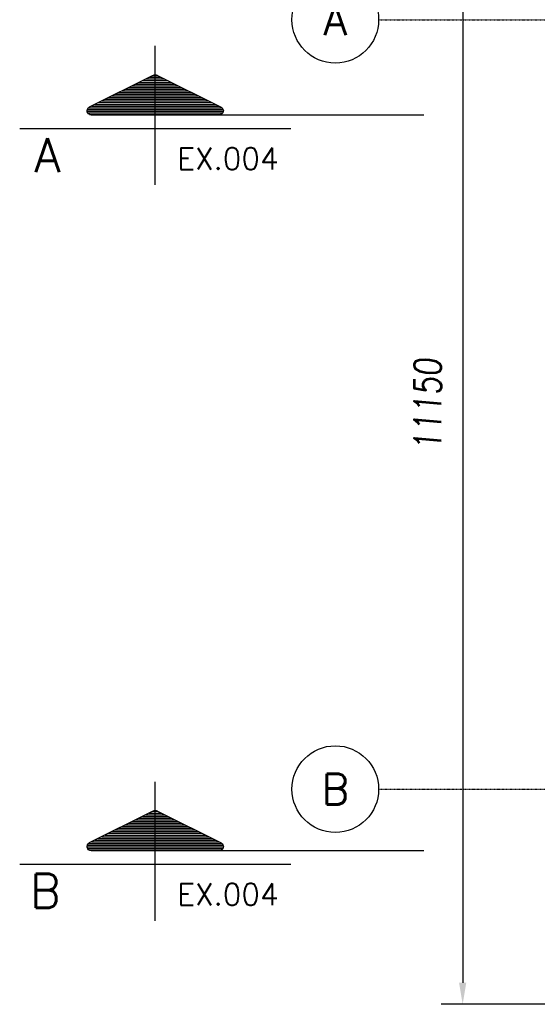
# Model space of a CAD drawing. Extents: x 343828 to 392391, y 90154 to 139469.
# Tile 6 of 27: x 343828 to 348638, y 121648 to 130799. Entities that reach past the tile are written whole.
import ezdxf
from ezdxf.enums import TextEntityAlignment as Align

# ---------------------------------------------------------------- set-up
doc = ezdxf.new("R2010")
doc.units = 0
doc.header["$LTSCALE"] = 10
doc.header["$MEASUREMENT"] = 0
doc.linetypes.add('DASHDOT', pattern=[1, 0.5, -0.25, 0, -0.25])
doc.linetypes.add('EIXO', pattern=[6, 4, -1, 0, -1])
doc.layers.get('0').update_dxf_attribs({"linetype": 'CONTINUOUS'})
doc.layers.get('Defpoints').update_dxf_attribs({"linetype": 'CONTINUOUS'})
for name, color, linetype in [('A', 2, 'DASHDOT'), ('BOLA', 4, 'CONTINUOUS'), ('COTAS', 7, 'CONTINUOUS'), ('ESCRITA', 7, 'CONTINUOUS'), ('MSIMBOLOGIA', 4, 'CONTINUOUS')]:
    doc.layers.add(name, color=color, linetype=linetype)
doc.styles.add('CL60', font='SIMPLEX', dxfattribs={"height": 160})
doc.styles.add('PADRAO MTL', font='txt.shx', dxfattribs={"width": 0.8, "oblique": 5})
doc.styles.add('REGUA175', font='txt.shx', dxfattribs={"width": 0.7, "height": 4.45})
doc.styles.get("Standard").update_dxf_attribs({"font": 'txt.shx', "width": 0.7, "oblique": 5})
doc.dimstyles.new('1-100', dxfattribs={"dimscale": 100, "dimtxt": 2.5, "dimasz": 2, "dimexe": 2, "dimexo": 2, "dimgap": 2, "dimtad": 1, "dimdec": 0, "dimdsep": 46, "dimtxsty": 'PADRAO MTL', "dimcen": 3, "dimclrd": 1, "dimclre": 1, "dimclrt": 7, "dimadec": 0, "dimazin": 0, "dimtfac": 1, "dimtdec": 0, "dimtmove": 0, "dimatfit": 3, "dimfxl": 1, "dimtfill": 1, "dimtolj": 1, "dimarcsym": 0})

# ---------------------------------------------------------------- blocks, each defined once
blk = doc.blocks.new('Bola_3')
at = {"layer": 'BOLA'}
blk.add_circle((5.035, -1.007), 4.028, dxfattribs=at)
at = {"layer": 'BOLA', "color": 3, "style": 'REGUA175'}
blk.add_attdef('Z1B', text='', height=2.848, dxfattribs=at).set_placement((5.035, -1.007), align=Align.MIDDLE)
blk = doc.blocks.new('*D17')
at = {"layer": 'COTAS', "color": 1, "lineweight": -2, "transparency": 16777216}
for p, q in [((348850.8, 132798.2), (347744.4, 132798.2)), ((347944.4, 132598.2), (347944.4, 121848.4)), ((348850.8, 121648.4), (347744.4, 121648.4))]:
    blk.add_line(p, q, dxfattribs=at)
at = {"layer": 'COTAS', "color": 1, "transparency": 16777216}
for points in [[(347911, 132598.2), (347977.7, 132598.2), (347944.4, 132798.2)], [(347911, 121848.4), (347977.7, 121848.4), (347944.4, 121648.4)]]:
    blk.add_solid(points, dxfattribs=at)
at = {"layer": 'Defpoints', "color": 0, "transparency": 16777216}
for p in [(349050.8, 132798.2), (347944.4, 121648.4), (349050.8, 121648.4)]:
    blk.add_point(p, dxfattribs=at)
at = {"layer": 'COTAS', "color": 7, "transparency": 16777216, "insert": (347619.4, 127223.3), "char_height": 250, "attachment_point": 5, "rotation": 90, "style": 'PADRAO MTL', "bg_fill": 3, "box_fill_scale": 1.25, "bg_fill_color": 256, "bg_fill_true_color": 13158600, "bg_fill_transparency": 0}
blk.add_mtext('\\A1;11150', dxfattribs=at)
blk = doc.blocks.new('*X18')
at = {"color": 0}
for p, q in [((143.035, 229.625), (145.434, 229.625)), ((143.285, 229.75), (145.184, 229.75)), ((143.535, 229.875), (144.934, 229.875)), ((143.785, 230), (144.684, 230)), ((144.037, 230.125), (144.432, 230.125)), ((141.785, 229), (146.684, 229)), ((142.035, 229.125), (146.434, 229.125)), ((142.285, 229.25), (146.184, 229.25)), ((142.535, 229.375), (145.934, 229.375)), ((142.785, 229.5), (145.684, 229.5)), ((140.285, 228.25), (148.184, 228.25)), ((140.535, 228.375), (147.934, 228.375)), ((140.785, 228.5), (147.684, 228.5)), ((141.035, 228.625), (147.434, 228.625)), ((141.285, 228.75), (147.184, 228.75)), ((141.535, 228.875), (146.934, 228.875)), ((139.206, 227.5), (149.263, 227.5)), ((139.222, 227.625), (149.246, 227.625)), ((139.307, 227.75), (149.162, 227.75)), ((139.535, 227.875), (148.934, 227.875)), ((139.785, 228), (148.684, 228)), ((140.035, 228.125), (148.434, 228.125)), ((139.245, 227.375), (149.224, 227.375)), ((139.385, 227.25), (149.084, 227.25))]:
    blk.add_line(p, q, dxfattribs=at)
blk = doc.blocks.new('Sim-cor1')
at = {"layer": 'MSIMBOLOGIA', "color": 7}
for p, q in [((0, -12.172), (0, 0.747)), ((12.593, -6.919), (-12.593, -6.919))]:
    blk.add_line(p, q, dxfattribs=at)
at = {"layer": 'MSIMBOLOGIA', "color": 4}
for p, q in [((-0.282, -2.022), (-6.125, -4.943)), ((0.282, -2.022), (6.125, -4.943)), ((5.956, -5.659), (-5.956, -5.659))]:
    blk.add_line(p, q, dxfattribs=at)
at = {"layer": 'MSIMBOLOGIA', "color": 7, "linetype": 'EIXO'}
blk.add_line((-5.956, -5.659), (-24.961, -5.659), dxfattribs=at)
at = {"layer": 'MSIMBOLOGIA', "color": 4}
for centre, radius, start, end in [((0, -2.585), 0.63, 63.43495, 116.56505), ((0, -2.304), 0.378, 63.43495, 116.56505), ((-5.956, -5.281), 0.378, 116.56505, 270), ((5.956, -5.281), 0.378, 270, 63.43495)]:
    blk.add_arc(centre, radius, start, end, dxfattribs=at)
at = {"layer": 'MSIMBOLOGIA', "color": 4, "xscale": -1.259341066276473, "yscale": 1.259341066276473, "zscale": 1.259341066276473}
blk.add_blockref('*X18', (181.64, -291.813), dxfattribs=at)
at = {"layer": 'ESCRITA', "color": 3, "linetype": 'Continuous'}
blk.add_attdef('D2.2', text='', height=3.148, dxfattribs=at).set_placement((10.884, -10.972), align=Align.RIGHT)
at = {"layer": 'MSIMBOLOGIA', "style": 'CL60'}
blk.add_attdef('VER.FL', (-12.028, -10.741), '', height=2.015, dxfattribs=at)

msp = doc.modelspace()

# ---------------------------------------------------------------- linework, layer by layer
at = {"layer": 'A'}
for p, q in [((347163.6, 130798.2), (385500, 130798.2)), ((347163.6, 123648.2), (385500, 123648.2))]:
    msp.add_line(p, q, dxfattribs=at)

# ---------------------------------------------------------------- block references
at = {"layer": 'COTAS', "xscale": 100, "yscale": 100, "zscale": 100}
for p, values in [((346257.3, 130898.9), {'Z1B': 'A'}), ((346257.3, 123748.9), {'Z1B': 'B'})]:
    msp.add_blockref('Bola_3', p, dxfattribs=at).add_auto_attribs(values)

# ---------------------------------------------------------------- next in the draw order: dimensions: what is measured, and where the dimension line sits
at = {"layer": 'COTAS'}
dim = msp.add_linear_dim(base=(347944.4, 121648.4), p1=(349050.8, 132798.2), p2=(349050.8, 121648.4), angle=90, dimstyle='1-100', dxfattribs=at)
dim.commit()
dim.dimension.update_dxf_attribs({"geometry": '*D17', "text_midpoint": (347619.4, 127223.3)})

# ---------------------------------------------------------------- next in the draw order: block references
ref = msp.add_blockref('Sim-cor1', (345087.2, 130480.3), dxfattribs=dict(at, xscale=-100, yscale=100, zscale=100))
ref.add_attrib('D2.2', 'A', dxfattribs={"layer": 'ESCRITA', "color": 3, "linetype": 'Continuous', "height": 314.8}).set_placement((344208.7, 129383.1), align=Align.RIGHT)
ref.add_attrib('VER.FL', 'EX.004', (345292.2, 129406.2), dxfattribs={"layer": 'MSIMBOLOGIA', "height": 201.49, "style": 'CL60'})
ref = msp.add_blockref('Sim-cor1', (345087.2, 123642.7), dxfattribs=dict(at, xscale=-100, yscale=100, zscale=100))
ref.add_attrib('D2.2', 'B', dxfattribs={"layer": 'ESCRITA', "color": 3, "linetype": 'Continuous', "height": 314.8}).set_placement((344208.7, 122545.6), align=Align.RIGHT)
ref.add_attrib('VER.FL', 'EX.004', (345292.2, 122568.7), dxfattribs={"layer": 'MSIMBOLOGIA', "height": 201.49, "style": 'CL60'})

doc.saveas('drawing.dxf')
